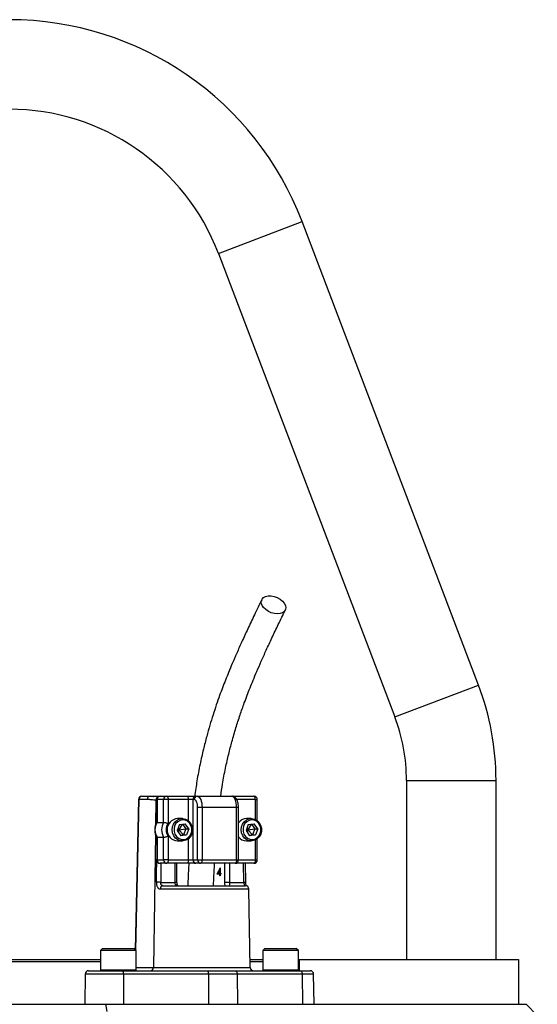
# Model space of a CAD drawing. Header units: millimetres. Extents: x 1218 to 2618, y 461 to 3503.
# Tile 6 of 6: x 1923 to 2154, y 3063 to 3503. Entities that reach past the tile are written whole.
import ezdxf

# ---------------------------------------------------------------- set-up
doc = ezdxf.new("R2010")
doc.units = ezdxf.units.MM

msp = doc.modelspace()

# ---------------------------------------------------------------- linework, layer by layer
at = {"color": 1, "linetype": 'Continuous', "lineweight": 25}
for p, q in [((2011.5, 3398.4), (2048.88, 3412.62)), ((2090.31, 3191.29), (2127.69, 3205.51)), ((2095.54, 3162.84), (2135.54, 3162.84)), ((1975.98, 3154.36), (1974.54, 3087.08)), ((1983.63, 3154.1), (1983.46, 3143.02)), ((1983.95, 3154.1), (1983.63, 3154.1)), ((1984.09, 3154.34), (1983.95, 3154.34)), ((1998.11, 3144.85), (1998.11, 3154.34)), ((2020.48, 3150.84), (2019.61, 3150.84)), ((2028.02, 3154.34), (2019.67, 3154.34)), ((2028.02, 3145.43), (2028.02, 3154.34)), ((2028.02, 3154.34), (2028.88, 3154.34)), ((1983.39, 3138.82), (1982.45, 3079.31)), ((1998.11, 3127.34), (1998.11, 3136.82)), ((2028.02, 3127.34), (2028.02, 3136.25)), ((1984.09, 3127.34), (1983.95, 3127.34)), ((1985.86, 3125.84), (1985.73, 3117.34)), ((1992.14, 3117.34), (1992.14, 3125.84)), ((2014.41, 3117.34), (2014.41, 3125.84)), ((2016.46, 3125.84), (2016.46, 3117.34)), ((2019.61, 3127.34), (2020.48, 3127.34)), ((2020.48, 3127.34), (2028.02, 3127.34)), ((2022.88, 3117.34), (2022.74, 3125.84)), ((2028.02, 3127.34), (2028.88, 3127.34)), ((1993.01, 3117.34), (1992.14, 3117.34)), ((2025.14, 3114.36), (1985.53, 3114.36)), ((1969.1, 3076.36), (1952.02, 3076.36)), ((1958.78, 3078.24), (1959.53, 3078.24)), ((1959.53, 3078.24), (1974.78, 3078.24)), ((1974.78, 3079.31), (1982.45, 3079.31)), ((1982.45, 3079.31), (2025.75, 3079.31)), ((2031.29, 3078.24), (2032.04, 3078.24)), ((2032.04, 3078.24), (2047.29, 3078.24)), ((2054.05, 3076.36), (2048.97, 3076.36))]:
    msp.add_line(p, q, dxfattribs=at)
at = {"color": 7, "linetype": 'Continuous', "lineweight": 25}
for p, q in [((2127.69, 3205.51), (2048.88, 3412.62)), ((2011.5, 3398.4), (2090.31, 3191.29)), ((2095.54, 3162.84), (2095.54, 3082.84)), ((2135.54, 3082.84), (2135.54, 3162.84)), ((1977.34, 3155.84), (1981.04, 3155.84)), ((1981.04, 3155.84), (1985.45, 3155.84)), ((1985.45, 3155.84), (1988.41, 3155.84)), ((1988.41, 3155.84), (1997.47, 3155.84)), ((1997.47, 3155.84), (2001.46, 3155.84)), ((2001.46, 3155.84), (2002.09, 3155.84)), ((2002.09, 3155.84), (2017.5, 3155.84)), ((2017.49, 3155.84), (2018.32, 3155.84)), ((2018.32, 3155.84), (2027.38, 3155.84)), ((1975.84, 3154.37), (1974.4, 3087.22)), ((1979.68, 3154.36), (1975.98, 3154.36)), ((1983.95, 3154.34), (1983.95, 3144.1)), ((1984.09, 3154.34), (1984.09, 3144.15)), ((1987.05, 3154.34), (1984.09, 3154.34)), ((1987.05, 3144.15), (1987.05, 3154.34)), ((1989.04, 3154.34), (1987.05, 3154.34)), ((1989.04, 3154.34), (1989.04, 3143.66)), ((1998.11, 3154.34), (1989.04, 3154.34)), ((2000.1, 3154.34), (1998.11, 3154.34)), ((2000.73, 3154.34), (2000.1, 3154.34)), ((2000.1, 3154.34), (2000.1, 3127.34)), ((2004.21, 3150.84), (2002.21, 3150.84)), ((2002.21, 3127.34), (2002.21, 3150.84)), ((2004.21, 3150.84), (2004.21, 3127.34)), ((2019.61, 3150.84), (2004.21, 3150.84)), ((2019.61, 3127.34), (2019.61, 3150.84)), ((2020.48, 3127.34), (2020.48, 3150.84)), ((2028.88, 3144.88), (2028.88, 3154.34)), ((1984.09, 3144.15), (1987.05, 3144.15)), ((1994.07, 3143.13), (1993.06, 3140.46)), ((1995.4, 3145.84), (1993.23, 3145.84)), ((1995.27, 3143.3), (1993.78, 3140.84)), ((1994.07, 3143.13), (1996.66, 3143.5)), ((1995.51, 3143.34), (1996.98, 3141.21)), ((1998.25, 3141.21), (1996.66, 3143.5)), ((2024.88, 3143.13), (2023.88, 3140.46)), ((2026.22, 3145.84), (2024.04, 3145.84)), ((2026.09, 3143.3), (2024.59, 3140.84)), ((2024.88, 3143.13), (2027.47, 3143.5)), ((2026.32, 3143.34), (2027.8, 3141.21)), ((2029.07, 3141.21), (2027.47, 3143.5)), ((1983.95, 3137.57), (1983.95, 3127.34)), ((1984.09, 3137.52), (1987.05, 3137.52)), ((1984.09, 3137.52), (1984.09, 3127.34)), ((1987.05, 3127.34), (1987.05, 3137.52)), ((1989.04, 3138.01), (1989.04, 3127.34)), ((1993.06, 3140.46), (1994.66, 3138.17)), ((1993.16, 3140.72), (1993.78, 3140.84)), ((1993.47, 3141.55), (1993.78, 3140.84)), ((1993.78, 3140.84), (1993.61, 3139.68)), ((1993.78, 3140.84), (1996.98, 3141.21)), ((1993.78, 3140.84), (1995.98, 3138.54)), ((1995.98, 3138.54), (1994.54, 3138.34)), ((1997.25, 3138.54), (1994.66, 3138.17)), ((1996.98, 3141.21), (1995.98, 3138.54)), ((1995.98, 3138.54), (1997.25, 3138.54)), ((1996.98, 3141.21), (1998.25, 3141.21)), ((1998.25, 3141.21), (1997.25, 3138.54)), ((2023.88, 3140.46), (2025.47, 3138.17)), ((2023.98, 3140.72), (2024.59, 3140.84)), ((2024.29, 3141.55), (2024.59, 3140.84)), ((2024.59, 3140.84), (2024.42, 3139.68)), ((2024.59, 3140.84), (2027.8, 3141.21)), ((2024.59, 3140.84), (2026.8, 3138.54)), ((2026.8, 3138.54), (2025.35, 3138.34)), ((2028.06, 3138.54), (2025.47, 3138.17)), ((2027.8, 3141.21), (2026.8, 3138.54)), ((2026.8, 3138.54), (2028.06, 3138.54)), ((2027.8, 3141.21), (2029.07, 3141.21)), ((2029.07, 3141.21), (2028.06, 3138.54)), ((1993.23, 3135.84), (1995.4, 3135.84)), ((2024.04, 3135.84), (2026.22, 3135.84)), ((2028.88, 3127.34), (2028.88, 3136.79)), ((1984.09, 3127.34), (1987.05, 3127.34)), ((1988.41, 3125.84), (1985.45, 3125.84)), ((1989.04, 3127.34), (1987.05, 3127.34)), ((1997.47, 3125.84), (1988.41, 3125.84)), ((1989.04, 3127.34), (1998.11, 3127.34)), ((1993.01, 3117.34), (1993.01, 3125.84)), ((2001.46, 3125.84), (1997.47, 3125.84)), ((1998.11, 3127.34), (2000.1, 3127.34)), ((2000.1, 3127.34), (2002.21, 3127.34)), ((2003.57, 3125.84), (2001.46, 3125.84)), ((2002.21, 3127.34), (2004.21, 3127.34)), ((2018.98, 3125.84), (2003.57, 3125.84)), ((2004.21, 3127.34), (2019.61, 3127.34)), ((2027.38, 3125.84), (2018.98, 3125.84)), ((2023.74, 3117.36), (2023.61, 3125.84)), ((2012.15, 3121.02), (2010.91, 3121.02)), ((2011.4, 3121.38), (2012.15, 3121.38)), ((2011.85, 3121.02), (2011.95, 3121.38)), ((2012.15, 3121.38), (2012.15, 3122.9)), ((2012.36, 3122.9), (2012.15, 3122.9)), ((2012.36, 3121.38), (2012.15, 3121.38)), ((2012.15, 3120.21), (2012.15, 3121.02)), ((2012.36, 3121.02), (2012.15, 3121.02)), ((2012.36, 3120.21), (2012.15, 3120.21)), ((2012.32, 3123.8), (2012.36, 3123.8)), ((2012.36, 3123.8), (2012.36, 3121.38)), ((2012.36, 3121.38), (2012.61, 3121.38)), ((2012.36, 3121.02), (2012.36, 3120.21)), ((2012.61, 3121.02), (2012.36, 3121.02)), ((2012.61, 3121.38), (2012.61, 3121.02)), ((1985.73, 3117.34), (1992.14, 3117.34)), ((1986.72, 3115.84), (2023.64, 3115.84)), ((2016.46, 3117.34), (2014.41, 3117.34)), ((2016.46, 3117.34), (2022.88, 3117.34)), ((2025.75, 3079.31), (2025.14, 3114.36)), ((1959.78, 3087.84), (1958.78, 3086.84)), ((1958.78, 3086.84), (1958.78, 3078.24)), ((1959.53, 3086.84), (1958.78, 3086.84)), ((1974.78, 3086.84), (1959.53, 3086.84)), ((1959.78, 3087.84), (1960.44, 3087.84)), ((1960.44, 3087.84), (1973.78, 3087.84)), ((1974.78, 3086.84), (1973.78, 3087.84)), ((1974.78, 3078.24), (1974.78, 3086.84)), ((2032.29, 3087.84), (2031.29, 3086.84)), ((2031.29, 3086.84), (2031.29, 3078.24)), ((2032.04, 3086.84), (2031.29, 3086.84)), ((2047.29, 3086.84), (2032.04, 3086.84)), ((2032.29, 3087.84), (2032.94, 3087.84)), ((2032.94, 3087.84), (2046.29, 3087.84)), ((2047.29, 3086.84), (2046.29, 3087.84)), ((2047.29, 3078.24), (2047.29, 3086.84)), ((1918.04, 3082.84), (1958.78, 3082.84)), ((1958.78, 3081.84), (1918.04, 3081.84)), ((2025.69, 3082.84), (2031.29, 3082.84)), ((2031.29, 3081.84), (2025.7, 3081.84)), ((2047.54, 3082.84), (2047.54, 3077.84)), ((2047.54, 3082.84), (2145.54, 3082.84)), ((2145.54, 3082.84), (2145.54, 3062.84)), ((1952.02, 3076.36), (1951.78, 3062.84)), ((1953.52, 3077.84), (1968.87, 3077.84)), ((1968.87, 3077.84), (2006.85, 3077.84)), ((1969.1, 3076.36), (1969.14, 3062.84)), ((2007.08, 3076.36), (1969.1, 3076.36)), ((2006.85, 3077.84), (2018.94, 3077.84)), ((2007.08, 3076.36), (2007.12, 3062.84)), ((2019.93, 3076.36), (2007.08, 3076.36)), ((2018.94, 3077.84), (2047.98, 3077.84)), ((2019.93, 3076.36), (2020.08, 3062.84)), ((2048.97, 3076.36), (2019.93, 3076.36)), ((2047.98, 3077.84), (2052.55, 3077.84)), ((2048.97, 3076.36), (2049.12, 3062.84)), ((2054.29, 3062.84), (2054.05, 3076.36)), ((1961.8, 3059.58), (1961.17, 3062.84)), ((2153.97, 3057.89), (2149.02, 3062.84))]:
    msp.add_line(p, q, dxfattribs=at)
at = {"color": 7, "linetype": 'Continuous', "lineweight": 25, "flags": 128}
for points in [[(2037.88, 3237.35), (2036.52, 3237.47), (2035.15, 3237.84), (2033.83, 3238.43), (2032.67, 3239.2), (2031.71, 3240.11), (2031.04, 3241.1), (2030.68, 3242.1), (2030.67, 3243.05), (2031, 3243.9), (2031.66, 3244.59), (2032.59, 3245.07), (2033.75, 3245.32), (2035.05, 3245.32), (2036.43, 3245.07), (2037.78, 3244.59), (2039.03, 3243.9), (2040.1, 3243.05), (2040.92, 3242.1), (2041.44, 3241.1), (2041.63, 3240.11), (2041.47, 3239.2), (2040.97, 3238.43), (2040.17, 3237.84), (2039.12, 3237.47), (2037.88, 3237.35)], [(1988.41, 3155.84), (1988.53, 3155.81), (1988.65, 3155.72), (1988.76, 3155.58), (1988.86, 3155.4), (1988.94, 3155.17), (1989, 3154.91), (1989.03, 3154.63), (1989.04, 3154.34)], [(1997.47, 3155.84), (1997.6, 3155.81), (1997.72, 3155.72), (1997.83, 3155.58), (1997.92, 3155.4), (1998, 3155.17), (1998.06, 3154.91), (1998.1, 3154.63), (1998.11, 3154.34)], [(2002.09, 3155.84), (2002.51, 3155.74), (2002.9, 3155.46), (2003.27, 3154.99), (2003.59, 3154.37), (2003.85, 3153.61), (2004.05, 3152.75), (2004.17, 3151.81), (2004.21, 3150.84)], [(2019.61, 3150.84), (2019.57, 3151.81), (2019.45, 3152.75), (2019.26, 3153.61), (2019, 3154.37), (2018.68, 3154.99), (2018.31, 3155.46), (2017.91, 3155.74), (2017.5, 3155.84)], [(2028.02, 3154.34), (2028, 3154.63), (2027.97, 3154.91), (2027.91, 3155.17), (2027.83, 3155.4), (2027.73, 3155.58), (2027.62, 3155.72), (2027.51, 3155.81), (2027.38, 3155.84)], [(2002.21, 3150.84), (2002.19, 3151.52), (2002.1, 3152.18), (2001.96, 3152.78), (2001.78, 3153.31), (2001.56, 3153.75), (2001.3, 3154.07), (2001.02, 3154.27), (2000.73, 3154.34)], [(1999.59, 3138.92), (1998.97, 3137.75), (1998.08, 3136.8), (1996.99, 3136.15), (1995.79, 3135.85), (1994.56, 3135.92), (1993.39, 3136.36), (1992.37, 3137.13), (1991.57, 3138.17), (1991.06, 3139.41), (1990.87, 3140.75), (1991.02, 3142.1), (1991.49, 3143.36), (1992.26, 3144.43), (1993.25, 3145.24), (1994.41, 3145.71), (1995.64, 3145.83), (1996.85, 3145.57), (1997.96, 3144.97), (1998.87, 3144.06), (1999.53, 3142.9), (1999.88, 3141.6), (1999.9, 3140.24), (1999.59, 3138.92)], [(1999.34, 3139.15), (1999.62, 3140.36), (1999.58, 3141.62), (1999.22, 3142.8), (1998.58, 3143.83), (1997.69, 3144.62), (1996.65, 3145.1), (1995.52, 3145.23), (1994.4, 3145.01), (1993.39, 3144.45), (1992.55, 3143.6), (1991.97, 3142.52), (1991.69, 3141.31), (1991.73, 3140.06), (1992.09, 3138.87), (1992.74, 3137.84), (1993.62, 3137.05), (1994.67, 3136.57), (1995.8, 3136.44), (1996.92, 3136.66), (1997.93, 3137.22), (1998.76, 3138.07), (1999.34, 3139.15)], [(2030.41, 3138.92), (2029.78, 3137.75), (2028.89, 3136.8), (2027.81, 3136.15), (2026.6, 3135.85), (2025.37, 3135.92), (2024.2, 3136.36), (2023.18, 3137.13), (2022.39, 3138.17), (2021.88, 3139.41), (2021.69, 3140.75), (2021.84, 3142.1), (2022.31, 3143.36), (2023.07, 3144.43), (2024.07, 3145.24), (2025.22, 3145.71), (2026.45, 3145.83), (2027.67, 3145.57), (2028.77, 3144.97), (2029.69, 3144.06), (2030.34, 3142.9), (2030.7, 3141.6), (2030.72, 3140.24), (2030.41, 3138.92)], [(2030.16, 3139.15), (2030.44, 3140.36), (2030.4, 3141.62), (2030.04, 3142.8), (2029.39, 3143.83), (2028.51, 3144.62), (2027.46, 3145.1), (2026.33, 3145.23), (2025.21, 3145.01), (2024.2, 3144.45), (2023.37, 3143.6), (2022.79, 3142.52), (2022.51, 3141.31), (2022.55, 3140.06), (2022.91, 3138.87), (2023.55, 3137.84), (2024.44, 3137.05), (2025.48, 3136.57), (2026.61, 3136.44), (2027.73, 3136.66), (2028.75, 3137.22), (2029.58, 3138.07), (2030.16, 3139.15)], [(1989.04, 3127.34), (1989.03, 3127.04), (1989, 3126.76), (1988.94, 3126.5), (1988.86, 3126.28), (1988.76, 3126.09), (1988.65, 3125.95), (1988.53, 3125.86), (1988.41, 3125.84)], [(1998.11, 3127.34), (1998.1, 3127.04), (1998.06, 3126.76), (1998, 3126.5), (1997.92, 3126.28), (1997.83, 3126.09), (1997.72, 3125.95), (1997.6, 3125.86), (1997.47, 3125.84)], [(2004.21, 3127.34), (2004.19, 3127.04), (2004.16, 3126.76), (2004.1, 3126.5), (2004.02, 3126.28), (2003.93, 3126.09), (2003.82, 3125.95), (2003.7, 3125.86), (2003.57, 3125.84)], [(2019.61, 3127.34), (2019.6, 3127.04), (2019.57, 3126.76), (2019.51, 3126.5), (2019.43, 3126.28), (2019.33, 3126.09), (2019.22, 3125.95), (2019.1, 3125.86), (2018.98, 3125.84)], [(2028.02, 3127.34), (2028, 3127.04), (2027.97, 3126.76), (2027.91, 3126.5), (2027.83, 3126.28), (2027.73, 3126.09), (2027.62, 3125.95), (2027.51, 3125.86), (2027.38, 3125.84)], [(2018.94, 3077.84), (2019.13, 3077.81), (2019.31, 3077.72), (2019.48, 3077.59), (2019.63, 3077.41), (2019.75, 3077.18), (2019.85, 3076.93), (2019.9, 3076.65), (2019.93, 3076.36)], [(2047.98, 3077.84), (2048.17, 3077.81), (2048.36, 3077.72), (2048.52, 3077.59), (2048.67, 3077.41), (2048.8, 3077.18), (2048.89, 3076.93), (2048.94, 3076.65), (2048.97, 3076.36)]]:
    msp.add_lwpolyline(points, dxfattribs=at)
at = {"color": 1, "linetype": 'Continuous', "lineweight": 25, "flags": 128}
msp.add_lwpolyline([(1983.79, 3117.36), (1983.83, 3120.36), (1983.95, 3127.74)], dxfattribs=at)
at = {"color": 7, "linetype": 'Continuous', "lineweight": 25}
for centre, radius, start, end in [((1918.04, 3362.84), 140, 20.8321, 159.1679), ((1918.04, 3362.84), 100, 20.8321, 159.1679), ((2015.54, 3162.84), 120, 0, 20.8321), ((2015.54, 3162.84), 80, 0, 20.8321), ((1977.34, 3154.34), 1.5, 90, 178.7751), ((1977.41, 3154.41), 1.43, 92.8887, 181.7427), ((1981.11, 3154.41), 1.43, 92.8887, 181.7427), ((1985.45, 3154.34), 1.5, 90, 180), ((1985.53, 3154.4), 1.43, 92.9521, 182.6753), ((1988.48, 3154.4), 1.43, 92.9521, 182.6753), ((2001.53, 3154.4), 1.43, 92.9521, 182.6753), ((2002.17, 3154.4), 1.43, 92.9521, 182.6753), ((2027.38, 3154.34), 1.5, 0, 90), ((1989.69, 3140.84), 6.51, 149.3576, 210.6424), ((1992.65, 3140.84), 6.51, 149.3576, 210.6424), ((1992.99, 3140.84), 4.85, 144.3501, 215.6499), ((1993.62, 3140.84), 5.02, 94.4413, 265.5587), ((2024.11, 3141.43), 4.41, 90.9224, 145.464), ((2024.11, 3140.24), 4.4, 214.4651, 269.1486), ((1985.45, 3127.34), 1.5, 180, 270), ((1985.53, 3127.27), 1.43, 177.3247, 267.0479), ((1988.48, 3127.27), 1.43, 177.3247, 267.0479), ((2001.53, 3127.27), 1.43, 177.3247, 267.0479), ((2003.65, 3127.27), 1.43, 177.3247, 267.0479), ((2018.98, 3127.34), 1.5, 270, 0), ((2027.38, 3127.34), 1.5, 270, 0), ((1982.8, 2972.05), 145.32, 88.8451, 89.6113), ((1986.89, 3114.48), 1.37, 97.2473, 185.0114), ((2023.64, 3114.34), 1.5, 1, 90), ((1953.52, 3076.34), 1.5, 90, 179), ((1959.18, 3078.24), 0.4, 180, 270), ((1966.59, 3076.72), 2.53, 351.9567, 26.2077), ((1974.38, 3078.24), 0.4, 270, 360), ((1981.02, 3079.27), 1.43, 272.8887, 1.7427), ((2004.57, 3076.72), 2.53, 351.9567, 26.2077), ((2027.25, 3079.34), 1.5, 181, 270), ((2031.69, 3078.24), 0.4, 180, 270), ((2046.89, 3078.24), 0.4, 270, 360), ((2052.55, 3076.34), 1.5, 1, 90)]:
    msp.add_arc(centre, radius, start, end, dxfattribs=at)
at = {"color": 1, "linetype": 'Continuous', "lineweight": 25}
for centre, radius, start, end in [((1985.13, 3154.12), 1.5, 117.3848, 180.6247), ((2018.2, 3155.27), 0.58, 14.8515, 77.9327), ((1976, 3156.61), 2.25, 265.8098, 269.3878), ((2022.86, 3133.73), 16.39, 270.052, 273.0796)]:
    msp.add_arc(centre, radius, start, end, dxfattribs=at)
at = {"color": 7, "linetype": 'Continuous', "lineweight": 25}
for centre, major_axis, ratio, start_param, end_param in [((2003.04, 3128.13), (7.5, 16.98), 0.551639, 4.532611, 4.701369), ((2003.04, 3127.59), (7.5, 16.99), 0.551424, 4.587895, 4.679441)]:
    msp.add_ellipse(centre, major_axis=major_axis, ratio=ratio, start_param=start_param, end_param=end_param, dxfattribs=at)
for points, knots in [([(2030.86, 3243.65), (2029.77, 3241.39), (2027.69, 3237.06), (2024.73, 3230.82), (2022.1, 3225.12), (2019.79, 3219.96), (2017.8, 3215.37), (2016.13, 3211.36), (2014.68, 3207.75), (2013.34, 3204.3), (2011.97, 3200.61), (2010.56, 3196.57), (2009.1, 3192.17), (2007.66, 3187.49), (2006.21, 3182.38), (2004.73, 3176.6), (2003.25, 3169.99), (2001.92, 3163.02), (2001.24, 3158.13), (2000.92, 3155.84)], [0, 0, 0, 0, 0.090226, 0.172297, 0.24625, 0.312101, 0.369843, 0.418614, 0.459916, 0.500053, 0.541062, 0.588734, 0.637577, 0.687635, 0.740223, 0.799189, 0.864687, 0.936625, 1, 1, 1, 1]), ([(2012.53, 3155.83), (2012.79, 3157.64), (2013.4, 3161.94), (2014.62, 3168.22), (2016.05, 3174.51), (2017.6, 3180.51), (2019.3, 3186.33), (2021.16, 3192.1), (2022.86, 3196.91), (2024.35, 3200.92), (2025.67, 3204.29), (2027.11, 3207.85), (2028.77, 3211.82), (2030.73, 3216.3), (2032.97, 3221.29), (2035.51, 3226.75), (2038.35, 3232.73), (2040.35, 3236.88), (2041.4, 3239.05)], [0, 0, 0, 0, 0.0524476, 0.1244157, 0.1898446, 0.2487253, 0.3182269, 0.3845094, 0.4487779, 0.490857, 0.5320453, 0.5753356, 0.6266647, 0.6862074, 0.7527003, 0.8271629, 0.9096044, 1, 1, 1, 1]), ([(1981.04, 3155.84), (1981.52, 3155.81), (1982.09, 3155.79), (1982.6, 3155.74), (1982.67, 3155.74)], [0, 0, 0, 0, 0.865545, 1, 1, 1, 1]), ([(1984.69, 3155.6), (1984.33, 3155.63), (1983.7, 3155.67), (1982.93, 3155.76), (1982.61, 3155.8)], [0, 0, 0, 0, 0.5790112, 1, 1, 1, 1]), ([(2020.48, 3150.84), (2020.48, 3151.05), (2020.46, 3151.68), (2020.32, 3152.7), (2020, 3153.82), (2019.53, 3154.72), (2018.92, 3155.37), (2018.23, 3155.76), (2017.73, 3155.81), (2017.5, 3155.84)], [0, 0, 0, 0, 0.088651, 0.257335, 0.430857, 0.616232, 0.757672, 0.88692, 1, 1, 1, 1]), ([(1983.63, 3154.1), (1983.3, 3154.1), (1982.97, 3154.11), (1982.31, 3154.16), (1981.98, 3154.19), (1981, 3154.29), (1980.34, 3154.36), (1979.68, 3154.36)], [0, 0, 0, 0, 0.25, 0.25, 0.5, 0.5, 1, 1, 1, 1]), ([(1983.97, 3144.12), (1983.92, 3144.05), (1983.63, 3143.61), (1983.27, 3142.67), (1983.01, 3141.31), (1983.06, 3139.92), (1983.37, 3138.63), (1983.78, 3137.89), (1983.97, 3137.55)], [0, 0, 0, 0, 0.0353333, 0.2328996, 0.4314871, 0.6310888, 0.8313904, 1, 1, 1, 1]), ([(1984.09, 3144.15), (1984.03, 3144.15), (1983.95, 3144.15), (1983.96, 3144.12), (1983.96, 3144.12)], [0, 0, 0, 0, 0.874771, 1, 1, 1, 1]), ([(1987.05, 3144.15), (1987.09, 3144.15), (1987.15, 3144.15), (1987.26, 3144.14), (1987.33, 3144.13), (1987.56, 3144.09), (1987.73, 3144.06), (1988.1, 3143.97), (1988.3, 3143.91), (1988.68, 3143.8), (1988.87, 3143.73), (1989.04, 3143.66)], [0, 0, 0, 0, 0.125, 0.125, 0.25, 0.25, 0.5, 0.5, 0.75, 0.75, 1, 1, 1, 1]), ([(1984.09, 3137.52), (1984.03, 3137.52), (1983.95, 3137.52), (1983.96, 3137.55), (1983.96, 3137.55)], [0, 0, 0, 0, 0.873602, 1, 1, 1, 1]), ([(1987.05, 3137.52), (1987.09, 3137.52), (1987.15, 3137.52), (1987.26, 3137.53), (1987.33, 3137.54), (1987.56, 3137.58), (1987.73, 3137.61), (1988.1, 3137.7), (1988.3, 3137.76), (1988.68, 3137.87), (1988.87, 3137.94), (1989.04, 3138.01)], [0, 0, 0, 0, 0.125, 0.125, 0.25, 0.25, 0.5, 0.5, 0.75, 0.75, 1, 1, 1, 1]), ([(1998.31, 3125.92), (1998.18, 3123.52), (1997.99, 3120.17), (1997.87, 3116.8), (1997.83, 3115.84)], [0, 0, 0, 0, 0.71512, 1, 1, 1, 1]), ([(2009.34, 3115.84), (2009.37, 3116.76), (2009.49, 3120.1), (2009.68, 3123.43), (2009.81, 3125.83)], [0, 0, 0, 0, 0.275869, 1, 1, 1, 1]), ([(1983.79, 3117.36), (1983.78, 3117.16), (1983.79, 3116.95), (1983.83, 3116.55), (1983.86, 3116.35), (1983.94, 3115.98), (1983.99, 3115.81), (1984.11, 3115.48), (1984.18, 3115.33), (1984.34, 3115.06), (1984.43, 3114.94), (1984.61, 3114.73), (1984.72, 3114.64), (1984.93, 3114.5), (1985.05, 3114.45), (1985.28, 3114.38), (1985.4, 3114.36), (1985.53, 3114.36)], [0, 0, 0, 0, 0.125, 0.125, 0.25, 0.25, 0.375, 0.375, 0.5, 0.5, 0.625, 0.625, 0.75, 0.75, 0.875, 0.875, 1, 1, 1, 1]), ([(1986.72, 3115.84), (1986.56, 3115.84), (1986.42, 3115.87), (1986.23, 3115.98), (1986.17, 3116.02), (1986.06, 3116.13), (1986.01, 3116.19), (1985.88, 3116.39), (1985.82, 3116.56), (1985.74, 3116.93), (1985.72, 3117.13), (1985.73, 3117.34)], [0, 0, 0, 0, 0.25, 0.25, 0.375, 0.375, 0.5, 0.5, 0.75, 0.75, 1, 1, 1, 1]), ([(1993.4, 3115.84), (1993.22, 3115.84), (1993.05, 3115.86), (1992.81, 3115.96), (1992.74, 3116), (1992.6, 3116.1), (1992.53, 3116.16), (1992.42, 3116.3), (1992.37, 3116.38), (1992.29, 3116.54), (1992.25, 3116.63), (1992.17, 3116.92), (1992.14, 3117.13), (1992.14, 3117.34)], [0, 0, 0, 0, 0.25, 0.25, 0.375, 0.375, 0.5, 0.5, 0.625, 0.625, 0.75, 0.75, 1, 1, 1, 1]), ([(1993.4, 3115.84), (1993.4, 3115.84), (1993.4, 3115.84), (1993.4, 3115.83), (1993.26, 3116), (1993.13, 3116.33), (1993.03, 3116.79), (1993.02, 3117.15), (1993.01, 3117.34)], [0, 0, 0, 0, 0.207092, 0.403172, 0.541874, 0.68089, 0.832751, 1, 1, 1, 1]), ([(2016.46, 3117.34), (2016.46, 3117.23), (2016.47, 3117.13), (2016.47, 3116.92), (2016.48, 3116.82), (2016.5, 3116.63), (2016.51, 3116.55), (2016.52, 3116.38), (2016.53, 3116.3), (2016.55, 3116.1), (2016.55, 3116), (2016.53, 3115.87), (2016.51, 3115.84), (2016.47, 3115.84)], [0, 0, 0, 0, 0.125, 0.125, 0.25, 0.25, 0.375, 0.375, 0.5, 0.5, 0.75, 0.75, 1, 1, 1, 1]), ([(2022.88, 3117.34), (2022.88, 3117.23), (2022.89, 3117.13), (2022.9, 3116.94), (2022.92, 3116.84), (2022.94, 3116.66), (2022.96, 3116.57), (2022.99, 3116.4), (2023.01, 3116.33), (2023.06, 3116.12), (2023.09, 3116.01), (2023.14, 3115.87), (2023.15, 3115.84), (2023.16, 3115.84)], [0, 0, 0, 0, 0.125, 0.125, 0.25, 0.25, 0.375, 0.375, 0.5, 0.5, 0.75, 0.75, 1, 1, 1, 1]), ([(2023.97, 3115.78), (2023.94, 3115.88), (2023.87, 3116.13), (2023.77, 3116.69), (2023.76, 3117.15), (2023.75, 3117.36)], [0, 0, 0, 0, 0.254136, 0.644592, 1, 1, 1, 1]), ([(1685.04, 3062.84), (1685.06, 3062.84), (1685.09, 3062.84), (1685.14, 3062.84), (1685.2, 3062.84), (1685.27, 3062.84), (1685.35, 3062.84), (1685.44, 3062.84), (1685.54, 3062.84), (1685.65, 3062.84), (1685.76, 3062.84), (1685.89, 3062.84), (1686.02, 3062.84), (1686.17, 3062.84), (1686.32, 3062.84), (1686.48, 3062.84), (1686.65, 3062.84), (1686.83, 3062.84), (1687.02, 3062.84), (1687.22, 3062.84), (1687.43, 3062.84), (1687.64, 3062.84), (1687.87, 3062.84), (1688.11, 3062.84), (1688.35, 3062.84), (1688.6, 3062.84), (1688.87, 3062.84), (1689.14, 3062.84), (1689.42, 3062.84), (1689.71, 3062.84), (1690.01, 3062.84), (1690.32, 3062.84), (1690.63, 3062.84), (1690.96, 3062.84), (1691.29, 3062.84), (1691.64, 3062.84), (1692.39, 3062.84), (1693.61, 3062.84), (1695.43, 3062.84), (1697.41, 3062.84), (1700.28, 3062.84), (1704.29, 3062.84), (1711.53, 3062.84), (1722.11, 3062.84), (1737.09, 3062.84), (1754.15, 3062.84), (1769.94, 3062.84), (1783.38, 3062.84), (1793.84, 3062.84), (1804.67, 3062.84), (1815.78, 3062.84), (1827.15, 3062.84), (1838.74, 3062.84), (1850.56, 3062.84), (1862.57, 3062.84), (1874.73, 3062.84), (1887, 3062.84), (1899.35, 3062.84), (1909.67, 3062.84), (1917.94, 3062.84), (1924.13, 3062.84), (1930.3, 3062.84), (1935.34, 3062.84), (1939.23, 3062.84), (1942, 3062.84), (1944.75, 3062.84), (1947.51, 3062.84), (1950.25, 3062.84), (1952.99, 3062.84), (1955.73, 3062.84), (1958.45, 3062.84), (1960.27, 3062.84), (1961.17, 3062.84)], [0, 0, 0, 0, 0.003572, 0.007142, 0.010709, 0.014275, 0.017839, 0.021401, 0.024962, 0.028521, 0.032079, 0.035636, 0.039193, 0.042748, 0.046303, 0.049858, 0.053412, 0.056966, 0.06052, 0.064075, 0.067629, 0.071185, 0.07474, 0.078297, 0.081855, 0.085413, 0.088973, 0.092534, 0.096097, 0.099662, 0.103228, 0.106796, 0.110367, 0.113939, 0.117515, 0.121092, 0.124673, 0.140283, 0.155884, 0.171487, 0.187107, 0.218476, 0.249841, 0.312138, 0.374594, 0.436978, 0.49955, 0.530806, 0.562088, 0.593462, 0.624833, 0.655948, 0.687107, 0.718341, 0.749584, 0.780883, 0.812104, 0.843332, 0.874654, 0.890267, 0.90586, 0.921444, 0.937029, 0.944046, 0.951055, 0.958058, 0.965056, 0.97205, 0.97904, 0.986028, 0.993014, 1, 1, 1, 1]), ([(1961.17, 3062.84), (1970.42, 3062.84), (1979.57, 3062.84), (1993.04, 3062.84), (1997.49, 3062.84), (2006.24, 3062.84), (2010.55, 3062.84), (2031.81, 3062.84), (2047.85, 3062.84), (2062.85, 3062.84)], [0, 0, 0, 0, 0.250001, 0.250001, 0.375001, 0.375001, 0.500001, 0.500001, 1.000001, 1.000001, 1.000001, 1.000001]), ([(2062.85, 3062.84), (2063.26, 3062.84), (2064.06, 3062.84), (2065.27, 3062.84), (2066.46, 3062.84), (2067.65, 3062.84), (2068.83, 3062.84), (2070.01, 3062.84), (2071.18, 3062.84), (2072.34, 3062.84), (2073.49, 3062.84), (2074.64, 3062.84), (2075.78, 3062.84), (2076.91, 3062.84), (2078.04, 3062.84), (2079.16, 3062.84), (2080.27, 3062.84), (2082.48, 3062.84), (2085.73, 3062.84), (2089.95, 3062.84), (2094.04, 3062.84), (2099.35, 3062.84), (2105.67, 3062.84), (2112.73, 3062.84), (2119.21, 3062.84), (2125.1, 3062.84), (2130.38, 3062.84), (2135.04, 3062.84), (2139.07, 3062.84), (2141.89, 3062.84), (2143.8, 3062.84), (2145.06, 3062.84), (2146.16, 3062.84), (2146.91, 3062.84), (2147.41, 3062.84), (2147.73, 3062.84), (2148.02, 3062.84), (2148.28, 3062.84), (2148.49, 3062.84), (2148.68, 3062.84), (2148.83, 3062.84), (2148.95, 3062.84), (2148.99, 3062.84), (2149.02, 3062.84)], [0, 0, 0, 0, 0.007838, 0.015672, 0.023502, 0.031329, 0.039153, 0.046974, 0.054793, 0.06261, 0.070425, 0.078239, 0.086052, 0.093864, 0.101677, 0.109489, 0.117302, 0.125116, 0.156296, 0.187422, 0.218516, 0.249602, 0.312314, 0.374899, 0.437373, 0.499769, 0.562037, 0.624234, 0.686994, 0.749664, 0.780942, 0.812191, 0.843434, 0.874698, 0.888628, 0.90255, 0.916468, 0.930383, 0.944298, 0.958215, 0.972136, 0.986063, 1, 1, 1, 1])]:
    msp.add_open_spline(points, degree=3, knots=knots, dxfattribs=at)
at = {"color": 1, "linetype": 'Continuous', "lineweight": 25}
msp.add_open_spline([(2014.53, 3115.84), (2014.5, 3116), (2014.43, 3116.46), (2014.41, 3117), (2014.41, 3117.34)], degree=3, knots=[0, 0, 0, 0, 0.365246, 1, 1, 1, 1], dxfattribs=at)

doc.saveas('drawing.dxf')
